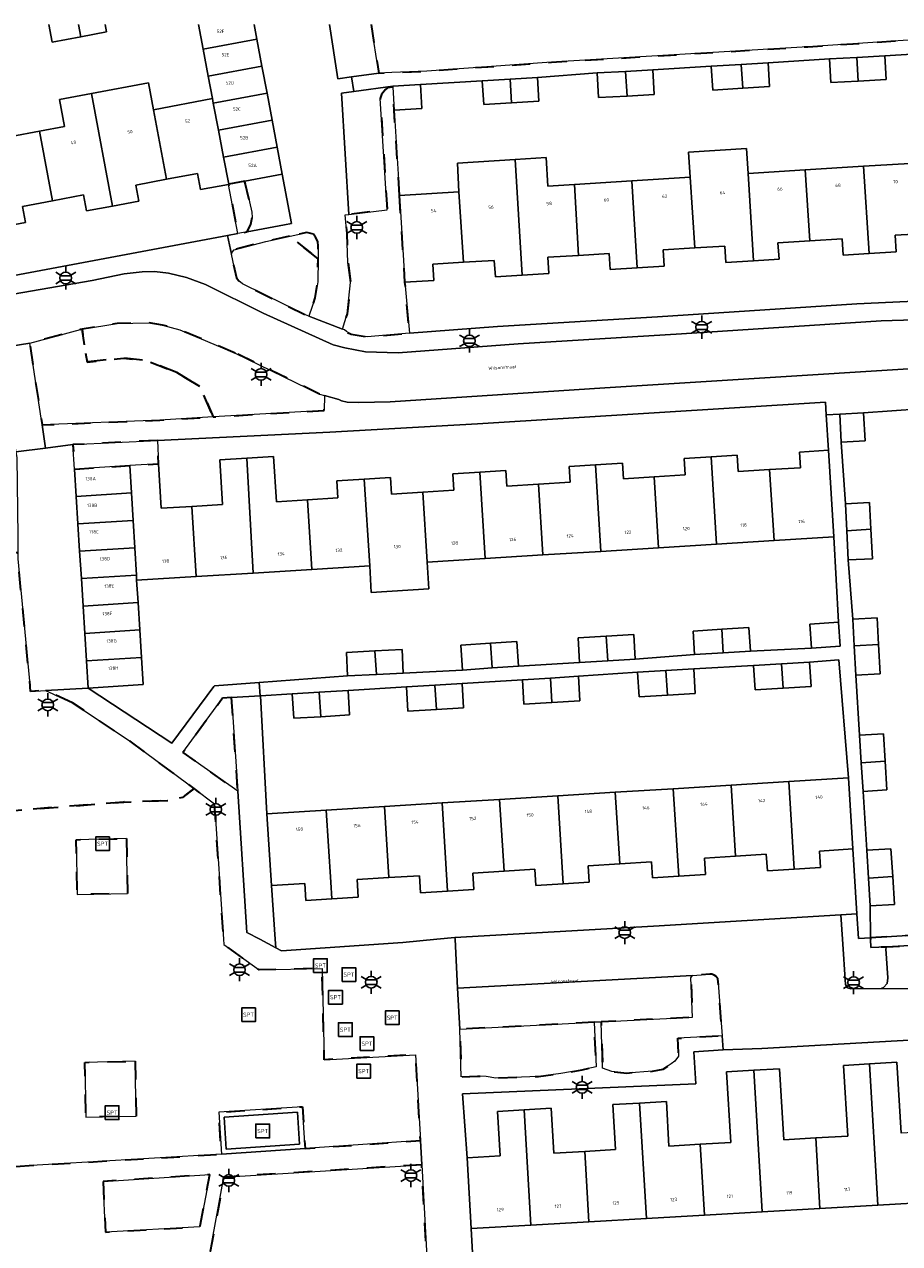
# Model space of a CAD drawing. Extents: x 105780 to 185197, y 477999 to 525027.
# Tile 125 of 256: x 106862 to 106958, y 479967 to 480100. Entities that reach past the tile are written whole.
import ezdxf
from ezdxf.enums import TextEntityAlignment as Align

# ---------------------------------------------------------------- set-up
doc = ezdxf.new("R2010")
doc.units = 0
doc.linetypes.add('XX-HIDDEN', pattern=[4, 2, -2])
for name, color, linetype, lineweight in [('B-GV-GR-HAAG_01-G', 252, 'GR-HAAG1', 13), ('B-GV-GR-MATERIAALGRENS-G', 252, 'XX-HIDDEN', 35), ('B-RO-IE-MEUBILAIR_WEGMEUBILAIR-S', 252, 'Continuous', 25), ('B-XX-KG-KADASTRAAL_BEBOUWING-G', 252, 'Continuous', 20), ('B1-WE-OG-BEBOUWING-T18', 7, 'Continuous', 18), ('B1-WE-OG-TERREIN_ERF-GV', 252, 'Continuous', 18), ('B1-WE-OG-TOPOGRAFIE-T18', 10, 'Continuous', 18), ('B1-WE-VH-VERHARDING_ASFALT-GV', 252, 'Continuous', 18), ('B1-WE-VH-VERHARDING_BETONSTRAATSTEEN-GV', 252, 'Continuous', 18), ('B1-WE-VH-VERHARDING_FUNDERING_ZAND-GV', 7, 'Continuous', 18), ('B1-WE-VH-VERHARDING_TEGEL-GV', 252, 'Continuous', 18), ('B1-WE-VH-VERHARDING_TEGEL_RUBBER-GV', 252, 'Continuous', 18)]:
    doc.layers.add(name, color=color, linetype=linetype, lineweight=lineweight)
doc.styles.add('NLCS-ISO', font='NLCS-ISO.ttf')
doc.styles.add('NLCS-ISO-M200-T18', font='NLCS-ISO.ttf', dxfattribs={"height": 0.36})
doc.linetypes.add('GR-HAAG1', pattern='A,6,[176,NLCS.shx,S=0.125,R=0,X=0,Y=0],-2', length=8)

# ---------------------------------------------------------------- blocks, each defined once
blk = doc.blocks.new('B-SIE-WEG_LICHTMAST-SO')
at = {"ltscale": 0.1}
for p, q in [((-1.1, 0.63), (-2.19, 1.27)), ((0, 1.27), (0, 2.53)), ((1.1, 0.63), (2.19, 1.27)), ((-1.1, -0.63), (-2.19, -1.27)), ((0, -1.27), (0, -2.53)), ((1.1, -0.63), (2.19, -1.27))]:
    blk.add_line(p, q, dxfattribs=at)
at = {"flags": 128}
for points in [[(-1.16, 0.5), (1.16, 0.5)], [(-1.16, -0.5), (1.16, -0.5)]]:
    blk.add_lwpolyline(points, dxfattribs=at)
at = {"ltscale": 0.1}
blk.add_circle((0, 0), 1.27, dxfattribs=at)
at = {"style": 'NLCS-ISO'}
blk.add_attdef('TYPE', text='', height=1.8, dxfattribs=at).set_placement((0, 2.53), align=Align.BOTTOM_CENTER)
blk = doc.blocks.new('SIE-WEG_SPEELTOESTEL-SO')
at = {"flags": 128}
blk.add_lwpolyline([(-0.75, -0.75), (0.75, -0.75), (0.75, 0.75), (-0.75, 0.75)], close=True, dxfattribs=at)
at = {"style": 'NLCS-ISO'}
blk.add_text('SPT', height=0.45, dxfattribs=at).set_placement((0, 0), align=Align.MIDDLE_CENTER)

msp = doc.modelspace()

# ---------------------------------------------------------------- linework, layer by layer
at = {"layer": 'B-GV-GR-HAAG_01-G', "flags": 128}
msp.add_lwpolyline([(106976.301, 480001.517), (106974.418, 480001.4), (106966.682, 480000.91), (106954.538, 480000.15), (106954.54, 480000), (106954.567, 479999.111), (106956.314, 479999.172), (106970.526, 480000), (106976.374, 480000.334)], close=True, dxfattribs=at)
at = {"layer": 'B-GV-GR-MATERIAALGRENS-G', "flags": 128}
msp.add_lwpolyline([(106899.96, 480100.013), (106900.788, 480094.677), (106902.229, 480094.74), (106906.062, 480094.908), (106919.676, 480095.873), (106947.698, 480097.574), (106967.413, 480098.865), (106979.473, 480099.56), (106985.294, 480099.797), (106985.352, 480100.013)], dxfattribs=at)
for points in [[(106903.059, 480081.308), (106902.465, 480090.638), (106902.32, 480093.161), (106902.314, 480093.16), (106901.741, 480093.079), (106901.512, 480092.897), (106901.083, 480092.347), (106900.953, 480091.916), (106901.705, 480079.752), (106897.519, 480079.233), (106897.129, 480079.185), (106897.289, 480077.137), (106897.424, 480073.982), (106897.711, 480071.788), (106897.332, 480068.385), (106896.812, 480066.699), (106897.035, 480066.619), (106897.249, 480066.426), (106897.758, 480066.131), (106899.523, 480065.868), (106904.146, 480066.243), (106903.656, 480071.824)], [(106886.15, 480082.862), (106884.394, 480082.533), (106884.364, 480082.527), (106885.373, 480077.145), (106886.401, 480077.337), (106886.816, 480078.158), (106886.963, 480078.897), (106886.915, 480079.489)], [(106893.893, 480076.768), (106893.639, 480077.061), (106892.915, 480077.26), (106891.107, 480076.861), (106894.15, 480074.369), (106894.166, 480075.78), (106894.123, 480076.271)], [(106894.15, 480074.369), (106891.107, 480076.861), (106888.446, 480076.273), (106884.993, 480075.375), (106884.768, 480075.125), (106884.679, 480074.882), (106885.225, 480072.294), (106885.481, 480071.968), (106885.888, 480071.666), (106892.766, 480068.261), (106893.162, 480068.109), (106893.839, 480070.137), (106894.121, 480071.851)], [(106878.731, 480061.956), (106875.454, 480063.24), (106872.889, 480063.526), (106868.899, 480063.098), (106868.364, 480066.676), (106868.194, 480066.647), (106862.632, 480065.159), (106863.995, 480056.225), (106876.849, 480056.746), (106882.695, 480057.093), (106881.296, 480060.387)], [(106885.088, 480064.088), (106879.038, 480066.618), (106877.157, 480067.146), (106875.614, 480067.403), (106872.185, 480067.321), (106868.364, 480066.676), (106868.899, 480063.098), (106872.889, 480063.526), (106875.454, 480063.24), (106878.731, 480061.956), (106881.296, 480060.387), (106882.695, 480057.093), (106894.84, 480057.814), (106894.845, 480059.451), (106894.319, 480059.604)], [(106876.592, 480054.529), (106867.368, 480054.078), (106867.535, 480051.4), (106873.592, 480051.778), (106876.717, 480051.973)], [(106867.326, 480025.848), (106864.369, 480027.203), (106862.739, 480027.097), (106861.348, 480041.604), (106861.341, 480042.261), (106852.539, 480042.244), (106850.719, 480022.118), (106849.147, 480000), (106846.768, 479967.863), (106858.874, 479967.506), (106859.119, 479974.334), (106859.145, 479975.053), (106858.728, 479974.416), (106858.584, 479974.412), (106858.812, 480012.883), (106859.446, 480013.733), (106860.601, 480014.05), (106872.939, 480015.001), (106877.706, 480015.172), (106879.337, 480015.481), (106880.62, 480016.463), (106873.619, 480021.649)], [(106884.699, 480026.41), (106883.715, 480026.35), (106879.378, 480020.411), (106885.384, 480016.179)], [(106880.62, 480016.463), (106879.337, 480015.481), (106877.706, 480015.172), (106872.939, 480015.001), (106860.601, 480014.05), (106859.446, 480013.733), (106858.812, 480012.883), (106858.584, 479974.412), (106858.728, 479974.416), (106859.145, 479975.053), (106883.601, 479976.498), (106883.302, 479981.092), (106892.452, 479981.681), (106892.732, 479977.109), (106905.336, 479977.986), (106904.817, 479987.372), (106894.832, 479986.82), (106894.59, 479996.809), (106887.708, 479996.642), (106883.871, 479999.41), (106883.832, 480000), (106882.84, 480014.819)], [(106873.205, 480011.001), (106873.334, 480005.002), (106867.836, 480004.883), (106867.706, 480010.882)], [(106976.301, 480001.517), (106974.418, 480001.4), (106966.682, 480000.91), (106954.538, 480000.15), (106954.54, 480000), (106954.567, 479999.111), (106956.314, 479999.172), (106970.526, 480000), (106976.374, 480000.334)], [(106937.86, 479995.665), (106937.622, 479995.975), (106937.464, 479996.085), (106937.187, 479996.172), (106936.966, 479996.178), (106935.088, 479996.03), (106934.913, 479995.795), (106935.094, 479991.472), (106925.095, 479990.955), (106925.248, 479985.895), (106926.271, 479985.525), (106927.91, 479985.376), (106930.721, 479985.561), (106931.881, 479985.81), (106932.768, 479986.367), (106933.143, 479986.676), (106933.556, 479987.208), (106933.484, 479989.176), (106938.329, 479989.454)], [(106924.35, 479990.916), (106909.656, 479990.156), (106909.799, 479984.964), (106911.579, 479985.042), (106912.516, 479985.008), (106913.579, 479984.827), (106918.26, 479985.01), (106920.691, 479985.311), (106923.031, 479985.725), (106924.559, 479986.062)], [(106874.15, 479986.652), (106874.279, 479980.654), (106868.78, 479980.535), (106868.651, 479986.534)], [(106870.657, 479973.528), (106870.91, 479967.984), (106881.235, 479968.545), (106882.34, 479974.27)], [(106905.481, 479975.354), (106883.86, 479974.002), (106882.374, 479965.875), (106885.003, 479965.385), (106906.26, 479961.267)]]:
    msp.add_lwpolyline(points, close=True, dxfattribs=at)
at = {"layer": 'B-XX-KG-KADASTRAAL_BEBOUWING-G', "flags": 128}
for points in [[(106864.717, 480100.013), (106865.085, 480098.062), (106868.231, 480098.655), (106867.977, 480100.013)], [(106867.977, 480100.013), (106868.231, 480098.655), (106871.039, 480099.184), (106870.883, 480100.013)], [(106881.086, 480100.013), (106881.595, 480097.297), (106887.469, 480098.399), (106887.166, 480100.013)]]:
    msp.add_lwpolyline(points, dxfattribs=at)
for points in [[(106887.469, 480098.399), (106881.595, 480097.297), (106882.147, 480094.348), (106888.022, 480095.45)], [(106940.403, 480095.641), (106937.136, 480095.436), (106937.3, 480092.83), (106940.567, 480093.035)], [(106943.353, 480095.827), (106940.403, 480095.641), (106940.567, 480093.035), (106943.517, 480093.221)], [(106953.034, 480096.404), (106950.04, 480096.229), (106950.191, 480093.644), (106953.197, 480093.819)], [(106956.112, 480096.583), (106953.034, 480096.404), (106953.197, 480093.819), (106956.263, 480093.998)], [(106888.022, 480095.45), (106882.147, 480094.348), (106882.608, 480091.893), (106882.7, 480091.4), (106888.575, 480092.502)], [(106927.771, 480094.873), (106924.665, 480094.701), (106924.814, 480092.01), (106927.94, 480092.183)], [(106930.759, 480095.038), (106927.771, 480094.873), (106927.94, 480092.183), (106930.908, 480092.347)], [(106876.178, 480090.687), (106875.627, 480093.624), (106869.394, 480092.455), (106871.701, 480080.151), (106874.58, 480080.691), (106874.25, 480082.451), (106877.605, 480083.08)], [(106905.36, 480093.442), (106902.314, 480093.265), (106902.32, 480093.161), (106902.465, 480090.638), (106905.512, 480090.815)], [(106915.142, 480094.021), (106912.097, 480093.827), (106912.262, 480091.244), (106915.304, 480091.438)], [(106918.126, 480094.212), (106915.142, 480094.021), (106915.304, 480091.438), (106918.291, 480091.629)], [(106869.394, 480092.455), (106865.9, 480091.799), (106866.45, 480088.863), (106863.694, 480088.346), (106865.123, 480080.73), (106868.507, 480081.364), (106868.835, 480079.613), (106871.701, 480080.151)], [(106883.267, 480088.453), (106882.7, 480091.4), (106882.608, 480091.893), (106876.178, 480090.687), (106877.605, 480083.08), (106880.959, 480083.709), (106881.289, 480081.95), (106884.364, 480082.527), (106884.394, 480082.533), (106883.833, 480085.48)], [(106888.575, 480092.502), (106882.7, 480091.4), (106883.267, 480088.453), (106889.128, 480089.553)], [(106889.128, 480089.553), (106883.267, 480088.453), (106883.833, 480085.48), (106889.686, 480086.578)], [(106863.694, 480088.346), (106857.478, 480087.18), (106859.237, 480077.804), (106862.191, 480078.358), (106861.861, 480080.118), (106865.123, 480080.73)], [(106889.686, 480086.578), (106883.833, 480085.48), (106884.394, 480082.533), (106886.15, 480082.862), (106890.239, 480083.629)], [(106941.153, 480083.702), (106940.98, 480086.441), (106934.664, 480086.043), (106934.837, 480083.305), (106935.322, 480075.577), (106938.608, 480075.784), (106938.722, 480073.976), (106941.752, 480074.166)], [(106915.7, 480085.233), (106909.379, 480084.835), (106909.551, 480081.716), (106910.055, 480074.001), (106913.421, 480074.213), (106913.534, 480072.425), (106916.46, 480072.609)], [(106922.17, 480082.51), (106919.28, 480082.328), (106919.083, 480085.446), (106915.7, 480085.233), (106916.46, 480072.609), (106919.374, 480072.792), (106919.263, 480074.553), (106922.64, 480074.765)], [(106960.099, 480084.893), (106953.784, 480084.496), (106954.385, 480074.949), (106957.354, 480075.135), (106957.24, 480076.96), (106960.585, 480077.17)], [(106947.409, 480084.096), (106941.153, 480083.702), (106941.752, 480074.166), (106944.539, 480074.341), (106944.428, 480076.12), (106947.897, 480076.338)], [(106953.784, 480084.496), (106947.409, 480084.096), (106947.897, 480076.338), (106951.444, 480076.561), (106951.557, 480074.771), (106954.385, 480074.949)], [(106928.459, 480082.905), (106922.17, 480082.51), (106922.64, 480074.765), (106925.985, 480074.975), (106926.094, 480073.229), (106929.043, 480073.414)], [(106934.837, 480083.305), (106928.459, 480082.905), (106929.043, 480073.414), (106931.977, 480073.599), (106931.866, 480075.36), (106935.322, 480075.577)], [(106909.551, 480081.716), (106903.059, 480081.308), (106903.656, 480071.824), (106906.811, 480072.022), (106906.7, 480073.79), (106910.055, 480074.001)], [(106953.786, 480057.538), (106951.181, 480057.395), (106951.349, 480054.326), (106953.954, 480054.469)], [(106943.513, 480051.337), (106940.089, 480051.123), (106939.978, 480052.908), (106937.106, 480052.729), (106937.701, 480043.19), (106943.996, 480043.583)], [(106949.945, 480053.451), (106946.768, 480053.252), (106946.874, 480051.546), (106943.513, 480051.337), (106943.996, 480043.583), (106950.535, 480043.991)], [(106873.592, 480051.778), (106867.535, 480051.4), (106867.722, 480048.406), (106873.773, 480048.783)], [(106880.364, 480047.316), (106877.021, 480047.107), (106876.717, 480051.973), (106873.592, 480051.778), (106873.773, 480048.783), (106873.954, 480045.789), (106874.135, 480042.784), (106874.296, 480039.798), (106874.326, 480039.236), (106880.844, 480039.643)], [(106886.357, 480052.604), (106883.417, 480052.42), (106883.722, 480047.525), (106880.364, 480047.316), (106880.844, 480039.643), (106887.044, 480040.03)], [(106893.003, 480048.041), (106889.607, 480047.829), (106889.298, 480052.787), (106886.357, 480052.604), (106887.044, 480040.03), (106893.479, 480040.431)], [(106924.474, 480051.877), (106921.6, 480051.698), (106921.709, 480049.956), (106918.253, 480049.74), (106918.736, 480042.007), (106925.066, 480042.402)], [(106930.9, 480050.549), (106927.526, 480050.338), (106927.419, 480052.061), (106924.474, 480051.877), (106925.066, 480042.402), (106931.384, 480042.796)], [(106937.106, 480052.729), (106934.159, 480052.545), (106934.271, 480050.759), (106930.9, 480050.549), (106931.384, 480042.796), (106937.701, 480043.19)], [(106899.205, 480050.283), (106896.204, 480050.096), (106896.319, 480048.248), (106893.003, 480048.041), (106893.479, 480040.431), (106899.796, 480040.825)], [(106905.603, 480048.868), (106902.198, 480048.655), (106902.085, 480050.463), (106899.205, 480050.283), (106899.796, 480040.825), (106899.978, 480037.91), (106906.262, 480038.302), (106906.08, 480041.217)], [(106911.842, 480051.05), (106908.872, 480050.865), (106908.984, 480049.079), (106905.603, 480048.868), (106906.08, 480041.217), (106912.431, 480041.614)], [(106918.253, 480049.74), (106914.777, 480049.523), (106914.67, 480051.226), (106911.842, 480051.05), (106912.431, 480041.614), (106918.736, 480042.007)], [(106873.773, 480048.783), (106867.722, 480048.406), (106867.909, 480045.412), (106873.954, 480045.789)], [(106951.793, 480047.606), (106951.947, 480044.656), (106954.574, 480044.822), (106954.42, 480047.744)], [(106873.954, 480045.789), (106867.909, 480045.412), (106868.096, 480042.407), (106874.135, 480042.784)], [(106954.574, 480044.822), (106951.947, 480044.656), (106952.113, 480041.469), (106954.745, 480041.584)], [(106874.135, 480042.784), (106868.096, 480042.407), (106868.282, 480039.423), (106874.296, 480039.798)], [(106874.326, 480039.236), (106874.296, 480039.798), (106868.282, 480039.423), (106868.469, 480036.429), (106874.478, 480036.804)], [(106874.478, 480036.804), (106868.469, 480036.429), (106868.656, 480033.435), (106874.665, 480033.81)], [(106951.055, 480034.651), (106947.904, 480034.434), (106948.084, 480031.83), (106951.234, 480032.047)], [(106952.597, 480034.975), (106952.756, 480032.063), (106955.423, 480032.231), (106955.265, 480035.12)], [(106874.665, 480033.81), (106868.656, 480033.435), (106868.843, 480030.441), (106874.852, 480030.816)], [(106925.645, 480033.135), (106922.581, 480032.959), (106922.735, 480030.269), (106925.813, 480030.445)], [(106925.645, 480033.135), (106925.813, 480030.445), (106928.828, 480030.618), (106928.674, 480033.308)], [(106938.282, 480033.881), (106935.162, 480033.69), (106935.318, 480031.127), (106938.442, 480031.318)], [(106941.254, 480034.062), (106938.282, 480033.881), (106938.442, 480031.318), (106941.411, 480031.499)], [(106900.378, 480031.518), (106900.539, 480028.934), (106903.461, 480029.078), (106903.333, 480031.664)], [(106913.009, 480032.351), (106909.778, 480032.139), (106909.955, 480029.428), (106913.177, 480029.656)], [(106913.009, 480032.351), (106913.177, 480029.656), (106916.066, 480029.86), (106915.89, 480032.54)], [(106955.423, 480032.231), (106952.756, 480032.063), (106952.931, 480028.857), (106955.599, 480029.003)], [(106874.852, 480030.816), (106868.843, 480030.441), (106869.029, 480027.455), (106875.038, 480027.83)], [(106900.378, 480031.518), (106897.259, 480031.364), (106897.387, 480028.778), (106900.539, 480028.934)], [(106947.877, 480030.305), (106944.821, 480030.117), (106944.986, 480027.448), (106948.041, 480027.636)], [(106932.185, 480029.384), (106929.08, 480029.196), (106929.243, 480026.506), (106932.352, 480026.694)], [(106935.214, 480029.568), (106932.185, 480029.384), (106932.352, 480026.694), (106935.378, 480026.878)], [(106944.821, 480030.117), (106941.764, 480029.929), (106941.929, 480027.26), (106944.986, 480027.448)], [(106906.92, 480027.777), (106903.817, 480027.586), (106903.981, 480024.917), (106907.085, 480025.108)], [(106909.905, 480027.961), (106906.92, 480027.777), (106907.085, 480025.108), (106910.07, 480025.292)], [(106919.555, 480028.554), (106916.498, 480028.366), (106916.663, 480025.697), (106919.72, 480025.885)], [(106922.611, 480028.742), (106919.555, 480028.554), (106919.72, 480025.885), (106922.775, 480026.073)], [(106894.287, 480027), (106891.34, 480026.819), (106891.505, 480024.15), (106894.452, 480024.331)], [(106897.429, 480027.193), (106894.287, 480027), (106894.452, 480024.331), (106897.593, 480024.524)], [(106953.342, 480022.292), (106953.529, 480019.285), (106956.134, 480019.45), (106955.947, 480022.454)], [(106956.134, 480019.45), (106953.529, 480019.285), (106953.723, 480016.156), (106956.328, 480016.318)], [(106945.617, 480017.239), (106939.301, 480016.848), (106939.781, 480009.082), (106943.152, 480009.29), (106943.265, 480007.466), (106946.21, 480007.648)], [(106952.133, 480017.642), (106945.617, 480017.239), (106946.21, 480007.648), (106949.063, 480007.824), (106948.95, 480009.645), (106952.614, 480009.871)], [(106920.351, 480015.676), (106914, 480015.283), (106914.489, 480007.443), (106917.842, 480007.651), (106917.952, 480005.868), (106920.946, 480006.053)], [(106926.648, 480016.065), (106920.351, 480015.676), (106920.946, 480006.053), (106923.772, 480006.228), (106923.661, 480008.015), (106927.134, 480008.23)], [(106932.984, 480016.457), (106926.648, 480016.065), (106927.134, 480008.23), (106930.615, 480008.446), (106930.723, 480006.703), (106933.576, 480006.88)], [(106939.301, 480016.848), (106932.984, 480016.457), (106933.576, 480006.88), (106936.521, 480007.062), (106936.409, 480008.873), (106939.781, 480009.082)], [(106901.4, 480014.503), (106895.055, 480014.11), (106895.542, 480006.243), (106895.67, 480004.413), (106898.547, 480004.591), (106898.427, 480006.528), (106901.88, 480006.742)], [(106907.717, 480014.894), (106901.4, 480014.503), (106901.88, 480006.742), (106905.234, 480006.949), (106905.35, 480005.082), (106908.313, 480005.265)], [(106914, 480015.283), (106907.717, 480014.894), (106908.313, 480005.265), (106911.168, 480005.442), (106911.058, 480007.231), (106914.489, 480007.443)], [(106895.055, 480014.11), (106888.567, 480013.709), (106889.052, 480005.867), (106892.718, 480006.094), (106892.833, 480004.238), (106895.67, 480004.413), (106895.542, 480006.243)], [(106954.13, 480009.726), (106954.317, 480006.678), (106956.964, 480006.844), (106956.777, 480009.889)], [(106956.964, 480006.844), (106954.317, 480006.678), (106954.503, 480003.633), (106957.151, 480003.795)], [(106954.438, 479986.378), (106951.606, 479986.214), (106952.054, 479978.473), (106948.568, 479978.271), (106949.014, 479970.565), (106955.332, 479970.931)], [(106961.206, 479978.974), (106957.875, 479978.781), (106957.426, 479986.551), (106954.438, 479986.378), (106955.332, 479970.931), (106961.65, 479971.297)], [(106941.801, 479985.677), (106938.81, 479985.504), (106939.257, 479977.782), (106935.93, 479977.59), (106936.379, 479969.834), (106942.697, 479970.2)], [(106948.568, 479978.271), (106945.058, 479978.068), (106944.608, 479985.839), (106941.801, 479985.677), (106942.697, 479970.2), (106949.014, 479970.565)], [(106935.93, 479977.59), (106932.511, 479977.392), (106932.229, 479982.261), (106929.308, 479982.092), (106930.04, 479969.467), (106936.379, 479969.834)], [(106916.695, 479981.347), (106913.782, 479981.178), (106914.064, 479976.313), (106910.459, 479976.104), (106910.907, 479968.36), (106917.425, 479968.737)], [(106923.297, 479976.802), (106919.929, 479976.607), (106919.645, 479981.518), (106916.695, 479981.347), (106917.425, 479968.737), (106923.743, 479969.103)], [(106929.308, 479982.092), (106926.389, 479981.923), (106926.674, 479976.997), (106923.297, 479976.802), (106923.743, 479969.103), (106930.04, 479969.467)]]:
    msp.add_lwpolyline(points, close=True, dxfattribs=at)
at = {"layer": 'B1-WE-OG-TERREIN_ERF-GV', "flags": 128}
for points in [[(106870.883, 480100.013), (106871.039, 480099.184), (106868.231, 480098.655), (106865.085, 480098.062), (106864.717, 480100.013)], [(106882.147, 480094.348), (106881.595, 480097.297), (106881.086, 480100.013)], [(106962.594, 480096.968), (106956.112, 480096.583), (106956.263, 480093.998), (106953.197, 480093.819), (106950.191, 480093.644), (106950.04, 480096.229), (106943.353, 480095.827), (106943.517, 480093.221), (106940.567, 480093.035), (106937.3, 480092.83), (106937.136, 480095.436), (106930.759, 480095.038), (106930.908, 480092.347), (106927.94, 480092.183), (106924.814, 480092.01), (106924.665, 480094.701), (106918.126, 480094.212), (106918.291, 480091.629), (106915.304, 480091.438), (106912.262, 480091.244), (106912.097, 480093.827), (106905.36, 480093.442), (106905.512, 480090.815), (106902.465, 480090.638), (106903.059, 480081.308), (106909.551, 480081.716), (106909.379, 480084.835), (106915.7, 480085.233), (106919.083, 480085.446), (106919.28, 480082.328), (106922.17, 480082.51), (106928.459, 480082.905), (106934.837, 480083.305), (106934.664, 480086.043), (106940.98, 480086.441), (106941.153, 480083.702), (106947.409, 480084.096), (106953.784, 480084.496), (106960.099, 480084.893)], [(106857.478, 480087.18), (106863.694, 480088.346), (106866.45, 480088.863), (106865.9, 480091.799), (106869.394, 480092.455), (106875.627, 480093.624), (106876.178, 480090.687), (106882.608, 480091.893), (106882.147, 480094.348)], [(106960.585, 480077.17), (106957.24, 480076.96), (106957.354, 480075.135), (106954.385, 480074.949), (106951.557, 480074.771), (106951.444, 480076.561), (106947.897, 480076.338), (106944.428, 480076.12), (106944.539, 480074.341), (106941.752, 480074.166), (106938.722, 480073.976), (106938.608, 480075.784), (106935.322, 480075.577), (106931.866, 480075.36), (106931.977, 480073.599), (106929.043, 480073.414), (106926.094, 480073.229), (106925.985, 480074.975), (106922.64, 480074.765), (106919.263, 480074.553), (106919.374, 480072.792), (106916.46, 480072.609), (106913.534, 480072.425), (106913.421, 480074.213), (106910.055, 480074.001), (106906.7, 480073.79), (106906.811, 480072.022), (106903.656, 480071.824), (106904.146, 480066.243), (106913.757, 480066.985), (106931.259, 480068.039), (106953.04, 480069.475), (106969.555, 480070.221)], [(106963.055, 480058.193), (106953.786, 480057.538), (106953.954, 480054.469), (106951.349, 480054.326), (106951.793, 480047.606), (106954.42, 480047.744), (106954.574, 480044.822), (106954.745, 480041.584), (106952.113, 480041.469), (106952.597, 480034.975), (106955.265, 480035.12), (106955.423, 480032.231), (106955.599, 480029.003), (106952.931, 480028.857), (106953.342, 480022.292), (106955.947, 480022.454), (106956.134, 480019.45), (106956.328, 480016.318), (106953.723, 480016.156), (106954.13, 480009.726), (106956.777, 480009.889), (106956.964, 480006.844), (106957.151, 480003.795), (106954.503, 480003.633), (106954.538, 480000.15), (106966.682, 480000.91)], [(106979.301, 479990.146), (106942.652, 479988.071), (106938.446, 479987.913), (106935.23, 479987.672), (106935.434, 479984.199), (106909.942, 479983.1), (106910.459, 479976.104), (106914.064, 479976.313), (106913.782, 479981.178), (106916.695, 479981.347), (106919.645, 479981.518), (106919.929, 479976.607), (106923.297, 479976.802), (106926.674, 479976.997), (106926.389, 479981.923), (106929.308, 479982.092), (106932.229, 479982.261), (106932.511, 479977.392), (106935.93, 479977.59), (106939.257, 479977.782), (106938.81, 479985.504), (106941.801, 479985.677), (106944.608, 479985.839), (106945.058, 479978.068), (106948.568, 479978.271), (106952.054, 479978.473), (106951.606, 479986.214), (106954.438, 479986.378), (106957.426, 479986.551), (106957.875, 479978.781)]]:
    msp.add_lwpolyline(points, dxfattribs=at)
for points in [[(106884.245, 480076.934), (106885.373, 480077.145), (106884.364, 480082.527), (106881.289, 480081.95), (106880.959, 480083.709), (106877.605, 480083.08), (106874.25, 480082.451), (106874.58, 480080.691), (106871.701, 480080.151), (106868.835, 480079.613), (106868.507, 480081.364), (106865.123, 480080.73), (106861.861, 480080.118), (106862.191, 480078.358), (106859.237, 480077.804), (106856.447, 480077.281), (106856.112, 480079.067), (106852.667, 480078.421), (106855.065, 480071.482)], [(106949.704, 480057.314), (106949.616, 480058.719), (106911.59, 480056.351), (106895.459, 480055.451), (106876.592, 480054.529), (106876.717, 480051.973), (106877.021, 480047.107), (106880.364, 480047.316), (106883.722, 480047.525), (106883.417, 480052.42), (106886.357, 480052.604), (106889.298, 480052.787), (106889.607, 480047.829), (106893.003, 480048.041), (106896.319, 480048.248), (106896.204, 480050.096), (106899.205, 480050.283), (106902.085, 480050.463), (106902.198, 480048.655), (106905.603, 480048.868), (106908.984, 480049.079), (106908.872, 480050.865), (106911.842, 480051.05), (106914.67, 480051.226), (106914.777, 480049.523), (106918.253, 480049.74), (106921.709, 480049.956), (106921.6, 480051.698), (106924.474, 480051.877), (106927.419, 480052.061), (106927.526, 480050.338), (106930.9, 480050.549), (106934.271, 480050.759), (106934.159, 480052.545), (106937.106, 480052.729), (106939.978, 480052.908), (106940.089, 480051.123), (106943.513, 480051.337), (106946.874, 480051.546), (106946.768, 480053.252), (106949.945, 480053.451)], [(106913.009, 480032.351), (106915.89, 480032.54), (106916.066, 480029.86), (106922.735, 480030.269), (106922.581, 480032.959), (106925.645, 480033.135), (106928.674, 480033.308), (106928.828, 480030.618), (106935.318, 480031.127), (106935.162, 480033.69), (106938.282, 480033.881), (106941.254, 480034.062), (106941.411, 480031.499), (106948.084, 480031.83), (106947.904, 480034.434), (106951.055, 480034.651), (106950.535, 480043.991), (106943.996, 480043.583), (106937.701, 480043.19), (106931.384, 480042.796), (106925.066, 480042.402), (106918.736, 480042.007), (106912.431, 480041.614), (106906.08, 480041.217), (106906.262, 480038.302), (106899.978, 480037.91), (106899.796, 480040.825), (106893.479, 480040.431), (106887.044, 480040.03), (106880.844, 480039.643), (106874.326, 480039.236), (106874.478, 480036.804), (106874.665, 480033.81), (106874.852, 480030.816), (106875.038, 480027.83), (106869.029, 480027.455), (106878.168, 480021.434), (106882.753, 480027.631), (106882.819, 480027.72), (106887.715, 480028.076), (106897.387, 480028.778), (106897.259, 480031.364), (106900.378, 480031.518), (106903.333, 480031.664), (106903.461, 480029.078), (106909.955, 480029.428), (106909.778, 480032.139)], [(106947.877, 480030.305), (106948.041, 480027.636), (106944.986, 480027.448), (106941.929, 480027.26), (106941.764, 480029.929), (106935.214, 480029.568), (106935.378, 480026.878), (106932.352, 480026.694), (106929.243, 480026.506), (106929.08, 480029.196), (106922.611, 480028.742), (106922.775, 480026.073), (106919.72, 480025.885), (106916.663, 480025.697), (106916.498, 480028.366), (106909.905, 480027.961), (106910.07, 480025.292), (106907.085, 480025.108), (106903.981, 480024.917), (106903.817, 480027.586), (106897.429, 480027.193), (106897.593, 480024.524), (106894.452, 480024.331), (106891.505, 480024.15), (106891.34, 480026.819), (106887.847, 480026.604), (106888.567, 480013.709), (106895.055, 480014.11), (106901.4, 480014.503), (106907.717, 480014.894), (106914, 480015.283), (106920.351, 480015.676), (106926.648, 480016.065), (106932.984, 480016.457), (106939.301, 480016.848), (106945.617, 480017.239), (106952.133, 480017.642), (106951.075, 480030.54)], [(106888.567, 480013.709), (106887.847, 480026.604), (106887.815, 480026.602), (106884.699, 480026.41), (106885.384, 480016.179), (106886.366, 480000.75), (106887.774, 480000), (106889.53, 479999.065), (106889.468, 480000), (106889.052, 480005.867)], [(106952.614, 480009.871), (106948.95, 480009.645), (106949.063, 480007.824), (106946.21, 480007.648), (106943.265, 480007.466), (106943.152, 480009.29), (106939.781, 480009.082), (106936.409, 480008.873), (106936.521, 480007.062), (106933.576, 480006.88), (106930.723, 480006.703), (106930.615, 480008.446), (106927.134, 480008.23), (106923.661, 480008.015), (106923.772, 480006.228), (106920.946, 480006.053), (106917.952, 480005.868), (106917.842, 480007.651), (106914.489, 480007.443), (106911.058, 480007.231), (106911.168, 480005.442), (106908.313, 480005.265), (106905.35, 480005.082), (106905.234, 480006.949), (106901.88, 480006.742), (106898.427, 480006.528), (106898.547, 480004.591), (106895.67, 480004.413), (106892.833, 480004.238), (106892.718, 480006.094), (106889.052, 480005.867), (106889.468, 480000), (106889.53, 479999.065), (106890.162, 479998.728), (106903.403, 479999.643), (106907.144, 480000), (106909.117, 480000.188), (106930.82, 480001.439), (106951.298, 480002.679), (106953.053, 480002.785)], [(106980.803, 479972.405), (106974.286, 479972.028), (106967.968, 479971.662), (106961.65, 479971.297), (106955.332, 479970.931), (106949.014, 479970.565), (106942.697, 479970.2), (106936.379, 479969.834), (106930.04, 479969.467), (106923.743, 479969.103), (106917.425, 479968.737), (106910.907, 479968.36), (106911.539, 479956.37), (106921.523, 479956.856), (106922.004, 479956.885), (106954.201, 479958.798), (106976.048, 479960.159), (106976.433, 479960.183), (106981.341, 479960.489)]]:
    msp.add_lwpolyline(points, close=True, dxfattribs=at)
at = {"layer": 'B1-WE-VH-VERHARDING_ASFALT-GV', "flags": 128}
for points in [[(106965.43, 480067.893), (106955.689, 480067.611), (106933.874, 480066.173), (106916.034, 480065.101), (106902.898, 480064.094), (106899.338, 480064.226), (106897.072, 480064.649), (106895.814, 480064.973), (106888.151, 480068.439), (106881.864, 480071.57), (106879.783, 480072.343), (106877.803, 480072.832), (106876.265, 480072.988), (106874.923, 480072.967), (106872.964, 480072.727), (106869.466, 480072.03), (106852.391, 480069.044)], [(106858.52, 480064.496), (106862.632, 480065.159), (106868.194, 480066.647), (106868.364, 480066.676), (106872.185, 480067.321), (106875.614, 480067.403), (106877.157, 480067.146), (106879.038, 480066.618), (106885.088, 480064.088), (106894.319, 480059.604), (106894.845, 480059.451), (106896.442, 480058.988), (106896.704, 480058.849), (106897.324, 480058.712), (106898.601, 480058.662), (106902.045, 480058.762), (106925.483, 480060.293), (106976.195, 480063.458)]]:
    msp.add_lwpolyline(points, dxfattribs=at)
at = {"layer": 'B1-WE-VH-VERHARDING_BETONSTRAATSTEEN-GV', "flags": 128}
for points in [[(106887.166, 480100.013), (106887.469, 480098.399), (106888.022, 480095.45), (106888.575, 480092.502), (106889.128, 480089.553), (106889.686, 480086.578), (106890.239, 480083.629), (106891.249, 480078.246), (106890.49, 480078.104), (106886.401, 480077.337), (106885.373, 480077.145), (106884.245, 480076.934), (106884.679, 480074.882), (106884.768, 480075.125), (106884.993, 480075.375), (106888.446, 480076.273), (106891.107, 480076.861), (106892.915, 480077.26), (106893.639, 480077.061), (106893.893, 480076.768), (106894.123, 480076.271), (106894.166, 480075.78), (106894.15, 480074.369), (106894.121, 480071.851), (106893.839, 480070.137), (106893.162, 480068.109), (106896.812, 480066.699), (106897.332, 480068.385), (106897.711, 480071.788), (106897.424, 480073.982), (106897.289, 480077.137), (106897.129, 480079.185), (106897.519, 480079.233), (106896.699, 480092.492), (106898.079, 480092.682)], [(106898.079, 480092.682), (106897.815, 480094.268), (106896.334, 480094.064), (106895.411, 480100.013)], [(106895.411, 480100.013), (106896.334, 480094.064), (106897.815, 480094.268), (106900.788, 480094.677), (106899.96, 480100.013)], [(106977.017, 479994.369), (106955.692, 479994.617), (106952.398, 479994.576), (106952.036, 479994.676), (106951.812, 479995.038), (106951.478, 480000), (106951.298, 480002.679), (106930.82, 480001.439), (106909.117, 480000.188), (106909.127, 480000), (106909.414, 479994.65), (106935.088, 479996.03), (106936.966, 479996.178), (106937.187, 479996.172), (106937.464, 479996.085), (106937.622, 479995.975), (106937.86, 479995.665), (106938.329, 479989.454), (106938.446, 479987.913), (106942.652, 479988.071), (106979.301, 479990.146)]]:
    msp.add_lwpolyline(points, dxfattribs=at)
for points in [[(106900.953, 480091.916), (106901.083, 480092.347), (106901.512, 480092.897), (106901.741, 480093.079), (106902.314, 480093.16), (106902.32, 480093.161), (106902.314, 480093.265), (106898.079, 480092.682), (106896.699, 480092.492), (106897.519, 480079.233), (106901.705, 480079.752)], [(106890.239, 480083.629), (106886.15, 480082.862), (106886.915, 480079.489), (106886.963, 480078.897), (106886.816, 480078.158), (106886.401, 480077.337), (106890.49, 480078.104), (106891.249, 480078.246)], [(106862.632, 480065.159), (106858.52, 480064.496), (106860.657, 480056.139), (106861.13, 480053.284), (106864.353, 480053.694), (106863.995, 480056.225)], [(106868.096, 480042.407), (106867.909, 480045.412), (106867.722, 480048.406), (106867.535, 480051.4), (106867.368, 480054.078), (106864.353, 480053.694), (106861.13, 480053.284), (106861.229, 480052.678), (106861.322, 480044.026), (106861.341, 480042.261), (106861.348, 480041.604), (106862.739, 480027.097), (106864.369, 480027.203), (106869.029, 480027.455), (106868.843, 480030.441), (106868.656, 480033.435), (106868.469, 480036.429), (106868.282, 480039.423)], [(106976.397, 480000), (106976.374, 480000.334), (106970.526, 480000), (106956.314, 479999.172), (106956.207, 479998.962), (106956.43, 479995.762), (106956.361, 479995.146), (106955.976, 479994.718), (106955.692, 479994.617), (106977.017, 479994.369), (106976.769, 479994.56)], [(106934.913, 479995.795), (106935.088, 479996.03), (106909.414, 479994.65), (106909.656, 479990.156), (106924.35, 479990.916), (106925.095, 479990.955), (106935.094, 479991.472)]]:
    msp.add_lwpolyline(points, close=True, dxfattribs=at)
at = {"layer": 'B1-WE-VH-VERHARDING_FUNDERING_ZAND-GV', "flags": 128}
msp.add_lwpolyline([(106967.413, 480098.865), (106947.698, 480097.574), (106919.676, 480095.873), (106906.062, 480094.908), (106902.229, 480094.74), (106900.788, 480094.677), (106897.815, 480094.268), (106898.079, 480092.682), (106902.314, 480093.265), (106905.36, 480093.442), (106912.097, 480093.827), (106915.142, 480094.021), (106918.126, 480094.212), (106924.665, 480094.701), (106927.771, 480094.873), (106930.759, 480095.038), (106937.136, 480095.436), (106940.403, 480095.641), (106943.353, 480095.827), (106950.04, 480096.229), (106953.034, 480096.404), (106956.112, 480096.583), (106962.594, 480096.968)], dxfattribs=at)
msp.add_lwpolyline([(106941.764, 480029.929), (106944.821, 480030.117), (106947.877, 480030.305), (106951.075, 480030.54), (106952.133, 480017.642), (106952.614, 480009.871), (106953.053, 480002.785), (106953.218, 480000.068), (106954.538, 480000.15), (106954.503, 480003.633), (106954.317, 480006.678), (106954.13, 480009.726), (106953.723, 480016.156), (106953.529, 480019.285), (106953.342, 480022.292), (106952.931, 480028.857), (106952.756, 480032.063), (106952.597, 480034.975), (106952.113, 480041.469), (106951.947, 480044.656), (106951.793, 480047.606), (106951.349, 480054.326), (106951.181, 480057.395), (106949.704, 480057.314), (106949.945, 480053.451), (106950.535, 480043.991), (106951.055, 480034.651), (106951.234, 480032.047), (106948.084, 480031.83), (106941.411, 480031.499), (106938.442, 480031.318), (106935.318, 480031.127), (106928.828, 480030.618), (106925.813, 480030.445), (106922.735, 480030.269), (106916.066, 480029.86), (106913.177, 480029.656), (106909.955, 480029.428), (106903.461, 480029.078), (106900.539, 480028.934), (106897.387, 480028.778), (106887.715, 480028.076), (106887.815, 480026.602), (106887.847, 480026.604), (106891.34, 480026.819), (106894.287, 480027), (106897.429, 480027.193), (106903.817, 480027.586), (106906.92, 480027.777), (106909.905, 480027.961), (106916.498, 480028.366), (106919.555, 480028.554), (106922.611, 480028.742), (106929.08, 480029.196), (106932.185, 480029.384), (106935.214, 480029.568)], close=True, dxfattribs=at)
at = {"layer": 'B1-WE-VH-VERHARDING_TEGEL-GV', "flags": 128}
for points in [[(106969.555, 480070.221), (106953.04, 480069.475), (106931.259, 480068.039), (106913.757, 480066.985), (106904.146, 480066.243), (106899.523, 480065.868), (106897.758, 480066.131), (106897.249, 480066.426), (106897.035, 480066.619), (106896.812, 480066.699), (106893.162, 480068.109), (106892.766, 480068.261), (106885.888, 480071.666), (106885.481, 480071.968), (106885.225, 480072.294), (106884.679, 480074.882), (106884.245, 480076.934), (106855.065, 480071.482)], [(106852.391, 480069.044), (106869.466, 480072.03), (106872.964, 480072.727), (106874.923, 480072.967), (106876.265, 480072.988), (106877.803, 480072.832), (106879.783, 480072.343), (106881.864, 480071.57), (106888.151, 480068.439), (106895.814, 480064.973), (106897.072, 480064.649), (106899.338, 480064.226), (106902.898, 480064.094), (106916.034, 480065.101), (106933.874, 480066.173), (106955.689, 480067.611), (106965.43, 480067.893)], [(106976.195, 480063.458), (106925.483, 480060.293), (106902.045, 480058.762), (106898.601, 480058.662), (106897.324, 480058.712), (106896.704, 480058.849), (106896.442, 480058.988), (106894.845, 480059.451), (106894.84, 480057.814), (106882.695, 480057.093), (106876.849, 480056.746), (106863.995, 480056.225), (106864.353, 480053.694), (106867.368, 480054.078), (106876.592, 480054.529), (106895.459, 480055.451), (106911.59, 480056.351), (106949.616, 480058.719), (106949.704, 480057.314), (106951.181, 480057.395), (106953.786, 480057.538), (106963.055, 480058.193)], [(106911.539, 479956.37), (106910.907, 479968.36), (106910.459, 479976.104), (106909.942, 479983.1), (106935.434, 479984.199), (106935.23, 479987.672), (106938.446, 479987.913), (106938.329, 479989.454), (106933.484, 479989.176), (106933.556, 479987.208), (106933.143, 479986.676), (106932.768, 479986.367), (106931.881, 479985.81), (106930.721, 479985.561), (106927.91, 479985.376), (106926.271, 479985.525), (106925.248, 479985.895), (106925.095, 479990.955), (106924.35, 479990.916), (106924.559, 479986.062), (106923.031, 479985.725), (106920.691, 479985.311), (106918.26, 479985.01), (106913.579, 479984.827), (106912.516, 479985.008), (106911.579, 479985.042), (106909.799, 479984.964), (106909.656, 479990.156), (106909.414, 479994.65), (106909.127, 480000), (106909.117, 480000.188), (106907.144, 480000), (106903.403, 479999.643), (106890.162, 479998.728), (106889.53, 479999.065), (106887.774, 480000), (106886.366, 480000.75), (106885.384, 480016.179), (106879.378, 480020.411), (106883.715, 480026.35), (106884.699, 480026.41), (106887.815, 480026.602), (106887.715, 480028.076), (106882.819, 480027.72), (106882.753, 480027.631), (106878.168, 480021.434), (106869.029, 480027.455), (106864.369, 480027.203), (106867.326, 480025.848), (106873.619, 480021.649), (106880.62, 480016.463), (106882.84, 480014.819), (106883.832, 480000), (106883.871, 479999.41), (106887.708, 479996.642), (106894.59, 479996.809), (106894.832, 479986.82), (106904.817, 479987.372), (106905.336, 479977.986), (106905.481, 479975.354), (106906.26, 479961.267)], [(106882.374, 479965.875), (106883.86, 479974.002), (106905.481, 479975.354), (106905.336, 479977.986), (106892.732, 479977.109), (106883.601, 479976.498), (106859.145, 479975.053), (106859.119, 479974.334), (106858.874, 479967.506), (106846.768, 479967.863), (106845.22, 479967.911), (106842.6, 479968.145), (106833.298, 479968.744), (106823.857, 479969.469), (106818.454, 479969.838), (106818.015, 479963.962)]]:
    msp.add_lwpolyline(points, dxfattribs=at)
for points in [[(106956.207, 479998.962), (106956.314, 479999.172), (106954.567, 479999.111), (106954.54, 480000), (106954.538, 480000.15), (106953.218, 480000.068), (106953.053, 480002.785), (106951.298, 480002.679), (106951.478, 480000), (106951.812, 479995.038), (106952.036, 479994.676), (106952.398, 479994.576), (106955.692, 479994.617), (106955.976, 479994.718), (106956.361, 479995.146), (106956.43, 479995.762)], [(106883.601, 479976.498), (106892.732, 479977.109), (106892.452, 479981.681), (106883.302, 479981.092)], [(106892.126, 479977.579), (106884.114, 479977.059), (106883.878, 479980.552), (106891.907, 479981.09)], [(106870.657, 479973.528), (106882.34, 479974.27), (106881.235, 479968.545), (106870.91, 479967.984)]]:
    msp.add_lwpolyline(points, close=True, dxfattribs=at)
at = {"layer": 'B1-WE-VH-VERHARDING_TEGEL_RUBBER-GV', "flags": 128}
for points in [[(106873.205, 480011.001), (106867.706, 480010.882), (106867.836, 480004.883), (106873.334, 480005.002)], [(106874.15, 479986.652), (106868.651, 479986.534), (106868.78, 479980.535), (106874.279, 479980.654)], [(106892.126, 479977.579), (106891.907, 479981.09), (106883.878, 479980.552), (106884.114, 479977.059)]]:
    msp.add_lwpolyline(points, close=True, dxfattribs=at)

# ---------------------------------------------------------------- block references
at = {"layer": 'B-RO-IE-MEUBILAIR_WEGMEUBILAIR-S', "xscale": 0.5, "yscale": 0.5, "zscale": 0.5}
for p in [(106898.385, 480077.812), (106866.569, 480072.289), (106936.086, 480066.909), (106910.703, 480065.417), (106887.923, 480061.747), (106864.609, 480025.622), (106882.983, 480014.186), (106927.676, 480000.723), (106885.567, 479996.667), (106899.963, 479995.296), (106952.692, 479995.26), (106923.016, 479983.807), (106884.396, 479973.629), (106904.309, 479974.166)]:
    msp.add_blockref('B-SIE-WEG_LICHTMAST-SO', p, dxfattribs=at)
at = {"layer": 'B-RO-IE-MEUBILAIR_WEGMEUBILAIR-S'}
for p in [(106870.605, 480010.439), (106894.41, 479997.121), (106897.529, 479996.135), (106896.059, 479993.661), (106886.558, 479991.743), (106902.261, 479991.421), (106897.134, 479990.112), (106899.5, 479988.588), (106899.142, 479985.577), (106871.644, 479981.042), (106888.1, 479979.034)]:
    msp.add_blockref('SIE-WEG_SPEELTOESTEL-SO', p, dxfattribs=at)

# ---------------------------------------------------------------- texts
at = {"layer": 'B1-WE-OG-BEBOUWING-T18', "style": 'NLCS-ISO-M200-T18'}
for s, p in [('52F', (106883.491, 480099.256)), ('52E', (106884.032, 480096.711)), ('52D', (106884.519, 480093.625)), ('52C', (106885.277, 480090.756)), ('52B', (106886.089, 480087.616)), ('52A', (106886.995, 480084.595)), ('138A', (106869.295, 480050.345)), ('138B', (106869.472, 480047.44)), ('138C', (106869.648, 480044.535))]:
    msp.add_text(s, height=0.36, dxfattribs=at).set_placement(p, align=Align.MIDDLE)
for s, rotation, p in [('52', 10.6, (106879.889, 480089.449)), ('50', 10.6, (106873.596, 480088.269)), ('48', 10.6, (106867.422, 480087.111)), ('66', 3.6, (106944.642, 480082.019)), ('68', 3.6, (106950.993, 480082.418)), ('70', 3.6, (106957.249, 480082.811)), ('60', 3.6, (106925.671, 480080.826)), ('62', 3.6, (106932.046, 480081.227)), ('64', 3.6, (106938.362, 480081.624)), ('54', 3.6, (106906.783, 480079.639)), ('56', 3.6, (106913.063, 480080.034)), ('58', 3.6, (106919.415, 480080.433)), ('120', 3.6, (106934.402, 480044.889)), ('118', 3.6, (106940.66, 480045.279)), ('116', 3.6, (106947.013, 480045.676)), ('126', 3.6, (106915.425, 480043.705)), ('124', 3.6, (106921.708, 480044.097)), ('122', 3.6, (106928.025, 480044.491)), ('134', 3.6, (106890.12, 480042.126)), ('132', 3.6, (106896.438, 480042.52)), ('130', 3.6, (106902.814, 480042.918)), ('128', 3.6, (106909.073, 480043.308)), ('138D', 3.6, (106870.862, 480041.588)), ('138', 3.6, (106877.485, 480041.338)), ('136', 3.6, (106883.838, 480041.734)), ('138E', 3.6, (106871.323, 480038.611)), ('138F', 3.6, (106871.129, 480035.593)), ('138G', 3.6, (106871.572, 480032.615)), ('138H', 3.6, (106871.763, 480029.63)), ('140', 3.6, (106948.914, 480015.539)), ('146', 3.6, (106929.988, 480014.369)), ('144', 3.6, (106936.34, 480014.762)), ('142', 3.6, (106942.656, 480015.152)), ('154', 3.6, (106904.756, 480012.807)), ('152', 3.6, (106911.073, 480013.198)), ('150', 3.6, (106917.331, 480013.585)), ('148', 3.6, (106923.706, 480013.98)), ('158', 3.6, (106892.123, 480012.026)), ('156', 3.6, (106898.405, 480012.415)), ('123', 3.3, (106933.029, 479971.542)), ('121', 3.3, (106939.159, 479971.897)), ('119', 3.3, (106945.665, 479972.274)), ('117', 3.3, (106951.983, 479972.639)), ('129', 3.3, (106914.076, 479970.445)), ('127', 3.3, (106920.393, 479970.811)), ('125', 3.3, (106926.712, 479971.177))]:
    msp.add_text(s, height=0.36, rotation=rotation, dxfattribs=at).set_placement(p, align=Align.MIDDLE)
at = {"layer": 'B1-WE-OG-TOPOGRAFIE-T18', "style": 'NLCS-ISO-M200-T18'}
for rotation, p in [(3.4, (106914.301, 480062.523)), (2.6, (106921.15, 479995.425))]:
    msp.add_text('Wilsonstraat', height=0.36, rotation=rotation, dxfattribs=at).set_placement(p, align=Align.MIDDLE)

doc.saveas('drawing.dxf')
